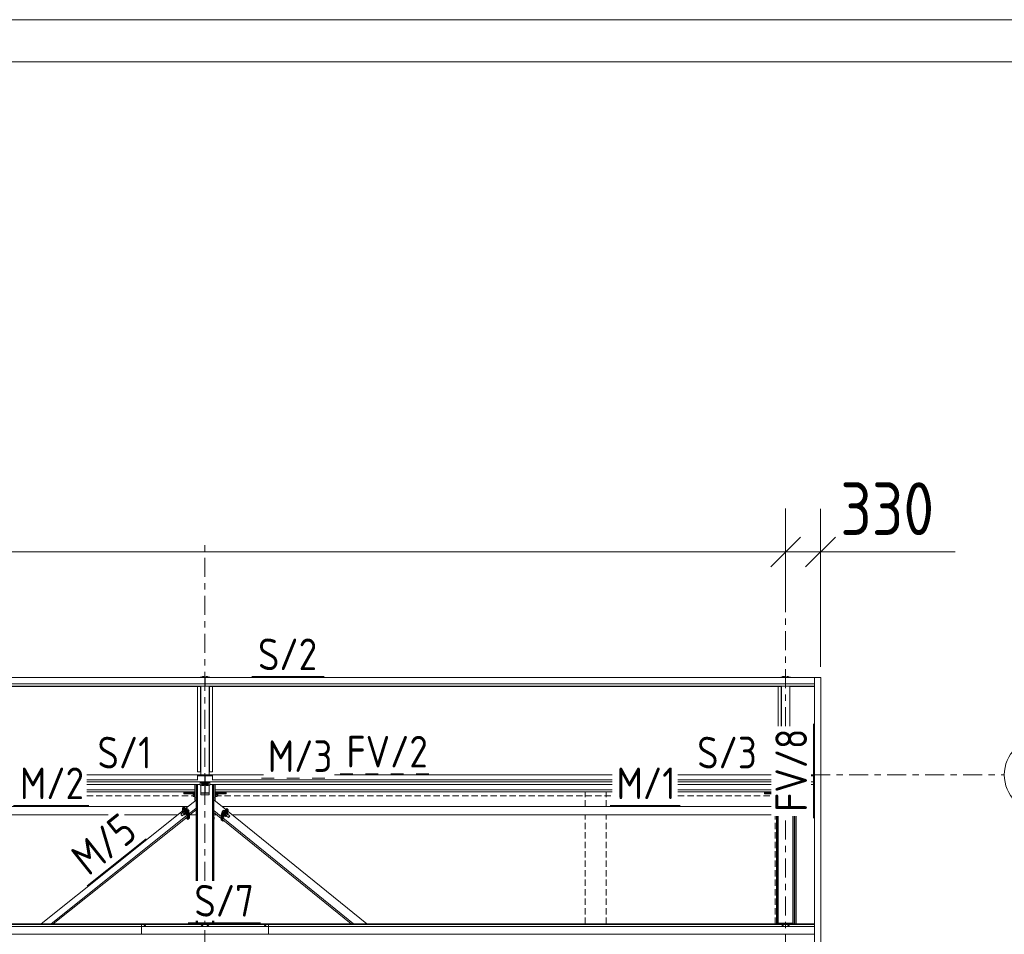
# Model space of a CAD drawing. Header units: millimetres. Extents: x -76 to 1111, y -178 to 661.
# Tile 88 of 91: x 574 to 667, y 574 to 661. Entities that reach past the tile are written whole.
import ezdxf

# ---------------------------------------------------------------- set-up
doc = ezdxf.new("R2010")
doc.units = ezdxf.units.MM
doc.header["$LTSCALE"] = 0.6
for name, pattern in [('VERDECKT2', [1.5, 1, -0.5]), ('XKITLINE00', [0]), ('XKITLINE02', [4, 2, -2]), ('XKITLINE03', [6, 3, -1, 1, -1])]:
    doc.linetypes.add(name, pattern=pattern)
for name, color, linetype, lineweight in [('Bolt', 7, 'Continuous', 0), ('DrawingSheet', 5, 'Continuous', 0), ('Part', 2, 'Continuous', 0), ('PartMark', 3, 'Continuous', 0), ('S-GRID', 1, 'Continuous', 0), ('Z-DIMENSIONS', 1, 'Continuous', 0)]:
    doc.layers.add(name, color=color, linetype=linetype, lineweight=lineweight)
doc.styles.add('ISOCPEUR', font='ISOCPEUR.TTF')

msp = doc.modelspace()

# ---------------------------------------------------------------- linework, layer by layer
at = {"layer": 'Bolt', "color": 3, "linetype": 'XKITLINE00', "lineweight": 0}
for p, q in [((591.211, 598.34), (591.159, 598.321)), ((591.159, 598.276), (591.159, 598.321)), ((591.211, 598.276), (591.211, 598.34)), ((591.315, 598.34), (591.211, 598.34)), ((591.315, 598.276), (591.315, 598.34)), ((591.367, 598.321), (591.315, 598.34)), ((591.367, 598.276), (591.367, 598.321)), ((591.611, 598.34), (591.559, 598.321)), ((591.559, 598.276), (591.559, 598.321)), ((591.611, 598.276), (591.611, 598.34)), ((591.715, 598.34), (591.611, 598.34)), ((591.715, 598.276), (591.715, 598.34)), ((591.767, 598.321), (591.715, 598.34)), ((591.767, 598.276), (591.767, 598.321)), ((646.211, 598.34), (646.159, 598.322)), ((646.159, 598.276), (646.159, 598.322)), ((646.211, 598.276), (646.211, 598.34)), ((646.315, 598.34), (646.211, 598.34)), ((646.315, 598.276), (646.315, 598.34)), ((646.367, 598.322), (646.315, 598.34)), ((646.367, 598.276), (646.367, 598.322)), ((646.611, 598.34), (646.559, 598.322)), ((646.559, 598.276), (646.559, 598.322)), ((646.611, 598.276), (646.611, 598.34)), ((646.715, 598.34), (646.611, 598.34)), ((646.715, 598.276), (646.715, 598.34)), ((646.767, 598.322), (646.715, 598.34)), ((646.767, 598.276), (646.767, 598.322)), ((591.159, 588.237), (591.143, 588.225)), ((591.143, 588.201), (591.143, 588.225)), ((591.143, 588.201), (591.159, 588.213)), ((591.159, 588.188), (591.143, 588.201)), ((591.143, 588.121), (591.159, 588.133)), ((591.143, 588.097), (591.143, 588.121)), ((591.143, 588.097), (591.159, 588.109)), ((591.159, 588.084), (591.143, 588.097)), ((591.203, 588.247), (591.159, 588.237)), ((591.159, 588.213), (591.203, 588.222)), ((591.211, 588.219), (591.159, 588.201)), ((591.159, 588.201), (591.159, 588.127)), ((591.159, 588.127), (591.211, 588.146)), ((591.211, 588.108), (591.159, 588.127)), ((591.159, 588.109), (591.191, 588.116)), ((591.202, 588.112), (591.159, 588.097)), ((591.159, 588.097), (591.159, 588.023)), ((591.159, 588.023), (591.211, 588.042)), ((591.211, 588.004), (591.159, 588.023)), ((591.263, 588.25), (591.203, 588.247)), ((591.203, 588.222), (591.263, 588.225)), ((591.315, 588.219), (591.211, 588.219)), ((591.211, 588.219), (591.211, 588.146)), ((591.211, 588.146), (591.315, 588.146)), ((591.315, 588.108), (591.211, 588.108)), ((591.211, 588.042), (591.211, 588.108)), ((591.211, 588.042), (591.315, 588.042)), ((591.315, 588.004), (591.211, 588.004)), ((591.323, 588.247), (591.263, 588.25)), ((591.263, 588.225), (591.323, 588.222)), ((591.367, 588.201), (591.315, 588.219)), ((591.315, 588.219), (591.315, 588.146)), ((591.315, 588.146), (591.367, 588.127)), ((591.367, 588.127), (591.315, 588.108)), ((591.315, 588.042), (591.315, 588.108)), ((591.315, 588.042), (591.367, 588.023)), ((591.367, 588.023), (591.315, 588.004)), ((591.367, 588.237), (591.323, 588.247)), ((591.323, 588.222), (591.367, 588.213)), ((591.325, 588.112), (591.367, 588.097)), ((591.335, 588.116), (591.367, 588.109)), ((591.383, 588.225), (591.367, 588.237)), ((591.367, 588.213), (591.383, 588.201)), ((591.367, 588.188), (591.383, 588.201)), ((591.367, 588.201), (591.367, 588.127)), ((591.367, 588.133), (591.383, 588.121)), ((591.367, 588.109), (591.383, 588.097)), ((591.367, 588.084), (591.383, 588.097)), ((591.367, 588.097), (591.367, 588.023)), ((591.383, 588.201), (591.383, 588.225)), ((591.383, 588.097), (591.383, 588.121)), ((591.559, 588.237), (591.543, 588.225)), ((591.543, 588.201), (591.543, 588.225)), ((591.543, 588.201), (591.559, 588.213)), ((591.559, 588.188), (591.543, 588.201)), ((591.543, 588.121), (591.559, 588.133)), ((591.543, 588.097), (591.543, 588.121)), ((591.543, 588.097), (591.559, 588.109)), ((591.559, 588.084), (591.543, 588.097)), ((591.603, 588.247), (591.559, 588.237)), ((591.559, 588.213), (591.603, 588.222)), ((591.611, 588.219), (591.559, 588.201)), ((591.559, 588.201), (591.559, 588.127)), ((591.559, 588.127), (591.611, 588.146)), ((591.611, 588.108), (591.559, 588.127)), ((591.559, 588.109), (591.591, 588.116)), ((591.602, 588.112), (591.559, 588.097)), ((591.559, 588.097), (591.559, 588.023)), ((591.559, 588.023), (591.611, 588.042)), ((591.611, 588.004), (591.559, 588.023)), ((591.663, 588.25), (591.603, 588.247)), ((591.603, 588.222), (591.663, 588.225)), ((591.715, 588.219), (591.611, 588.219)), ((591.611, 588.219), (591.611, 588.146)), ((591.611, 588.146), (591.715, 588.146)), ((591.715, 588.108), (591.611, 588.108)), ((591.611, 588.042), (591.611, 588.108)), ((591.611, 588.042), (591.715, 588.042)), ((591.715, 588.004), (591.611, 588.004)), ((591.723, 588.247), (591.663, 588.25)), ((591.663, 588.225), (591.723, 588.222)), ((591.767, 588.201), (591.715, 588.219)), ((591.715, 588.219), (591.715, 588.146)), ((591.715, 588.146), (591.767, 588.127)), ((591.767, 588.127), (591.715, 588.108)), ((591.715, 588.042), (591.715, 588.108)), ((591.715, 588.042), (591.767, 588.023)), ((591.767, 588.023), (591.715, 588.004)), ((591.767, 588.237), (591.723, 588.247)), ((591.723, 588.222), (591.767, 588.213)), ((591.725, 588.112), (591.767, 588.097)), ((591.735, 588.116), (591.767, 588.109)), ((591.783, 588.225), (591.767, 588.237)), ((591.767, 588.213), (591.783, 588.201)), ((591.767, 588.188), (591.783, 588.201)), ((591.767, 588.201), (591.767, 588.127)), ((591.767, 588.133), (591.783, 588.121)), ((591.767, 588.109), (591.783, 588.097)), ((591.767, 588.084), (591.783, 588.097)), ((591.767, 588.097), (591.767, 588.023)), ((591.783, 588.201), (591.783, 588.225)), ((591.783, 588.097), (591.783, 588.121)), ((590.358, 587.291), (590.483, 587.291)), ((590.358, 586.962), (590.358, 587.291)), ((590.358, 587.162), (590.483, 587.162)), ((590.358, 586.998), (590.483, 586.998)), ((590.483, 586.962), (590.358, 586.962)), ((590.483, 587.307), (590.483, 587.302)), ((590.483, 587.307), (590.513, 587.307)), ((590.483, 587.302), (590.483, 586.945)), ((590.483, 586.945), (590.513, 586.945)), ((592.413, 587.307), (592.443, 587.307)), ((592.413, 586.945), (592.443, 586.945)), ((592.443, 587.307), (592.443, 586.945)), ((592.603, 587.291), (592.443, 587.291)), ((592.443, 587.162), (592.603, 587.162)), ((592.443, 586.998), (592.603, 586.998)), ((592.443, 586.962), (592.603, 586.962)), ((592.603, 586.962), (592.603, 587.291)), ((592.603, 587.224), (592.683, 587.224)), ((592.603, 587.029), (592.683, 587.029)), ((592.683, 587.224), (592.683, 587.029)), ((589.659, 585.773), (589.737, 585.836)), ((589.698, 585.726), (589.792, 585.801)), ((589.792, 585.801), (589.737, 585.836)), ((589.901, 585.67), (589.792, 585.801)), ((589.183, 585.301), (589.361, 585.443)), ((589.192, 585.28), (589.183, 585.301)), ((589.183, 585.301), (589.192, 585.301)), ((589.192, 585.301), (589.215, 585.281)), ((589.215, 585.245), (589.192, 585.28)), ((589.215, 585.281), (589.247, 585.246)), ((589.247, 585.204), (589.215, 585.245)), ((589.247, 585.246), (589.278, 585.205)), ((589.278, 585.169), (589.247, 585.204)), ((589.278, 585.205), (589.301, 585.17)), ((589.301, 585.149), (589.278, 585.169)), ((589.301, 585.17), (589.31, 585.149)), ((589.31, 585.149), (589.301, 585.149)), ((589.31, 585.149), (589.488, 585.292)), ((589.315, 585.498), (589.439, 585.598)), ((589.351, 585.435), (589.315, 585.498)), ((589.315, 585.498), (589.37, 585.464)), ((589.37, 585.464), (589.494, 585.563)), ((589.37, 585.464), (589.479, 585.333)), ((589.431, 585.606), (589.455, 585.625)), ((589.431, 585.606), (589.447, 585.607)), ((589.436, 585.595), (589.431, 585.606)), ((589.494, 585.563), (589.439, 585.598)), ((589.447, 585.607), (589.49, 585.57)), ((589.47, 585.625), (589.455, 585.625)), ((589.513, 585.588), (589.47, 585.625)), ((589.472, 585.279), (589.479, 585.271)), ((589.479, 585.333), (589.603, 585.432)), ((589.534, 585.236), (589.479, 585.333)), ((589.479, 585.271), (589.534, 585.236)), ((589.49, 585.57), (589.549, 585.505)), ((589.603, 585.432), (589.494, 585.563)), ((589.572, 585.523), (589.513, 585.588)), ((589.534, 585.236), (589.658, 585.335)), ((589.549, 585.505), (589.607, 585.43)), ((589.63, 585.448), (589.572, 585.523)), ((589.658, 585.335), (589.603, 585.432)), ((589.607, 585.43), (589.65, 585.364)), ((589.673, 585.383), (589.63, 585.448)), ((589.65, 585.326), (589.648, 585.327)), ((589.65, 585.364), (589.666, 585.326)), ((589.666, 585.326), (589.65, 585.326)), ((589.666, 585.326), (589.689, 585.345)), ((589.689, 585.345), (589.673, 585.383)), ((589.75, 585.666), (589.731, 585.687)), ((589.769, 585.641), (589.75, 585.666)), ((589.807, 585.595), (589.901, 585.67)), ((589.878, 585.511), (589.956, 585.574)), ((589.956, 585.574), (589.901, 585.67)), ((592.333, 585.018), (592.313, 585.018)), ((592.313, 584.818), (592.333, 584.818)), ((592.333, 584.818), (592.333, 585.018)), ((593.087, 585.501), (593.031, 585.405)), ((593.031, 585.405), (593.109, 585.342)), ((593.197, 585.632), (593.087, 585.501)), ((593.087, 585.501), (593.18, 585.426)), ((593.253, 585.666), (593.197, 585.632)), ((593.197, 585.632), (593.29, 585.556)), ((593.238, 585.496), (593.224, 585.478)), ((593.252, 585.511), (593.238, 585.496)), ((593.253, 585.666), (593.33, 585.603)), ((593.313, 585.212), (593.297, 585.174)), ((593.297, 585.174), (593.32, 585.155)), ((593.356, 585.277), (593.313, 585.212)), ((593.32, 585.155), (593.336, 585.193)), ((593.336, 585.155), (593.32, 585.155)), ((593.383, 585.261), (593.327, 585.164)), ((593.327, 585.164), (593.45, 585.064)), ((593.336, 585.193), (593.379, 585.258)), ((593.336, 585.155), (593.337, 585.156)), ((593.415, 585.352), (593.356, 585.277)), ((593.379, 585.258), (593.438, 585.333)), ((593.493, 585.391), (593.383, 585.261)), ((593.506, 585.161), (593.383, 585.261)), ((593.474, 585.416), (593.415, 585.352)), ((593.438, 585.333), (593.497, 585.398)), ((593.45, 585.064), (593.506, 585.161)), ((593.45, 585.064), (593.506, 585.098)), ((593.517, 585.453), (593.474, 585.416)), ((593.549, 585.425), (593.493, 585.391)), ((593.617, 585.291), (593.493, 585.391)), ((593.497, 585.398), (593.54, 585.434)), ((593.497, 585.119), (593.674, 584.976)), ((593.506, 585.161), (593.617, 585.291)), ((593.506, 585.098), (593.513, 585.107)), ((593.533, 585.453), (593.517, 585.453)), ((593.533, 585.453), (593.556, 585.434)), ((593.54, 585.434), (593.556, 585.434)), ((593.549, 585.425), (593.672, 585.325)), ((593.556, 585.434), (593.552, 585.423)), ((593.672, 585.325), (593.617, 585.291)), ((593.625, 585.27), (593.802, 585.126)), ((593.635, 585.262), (593.672, 585.325)), ((593.674, 584.976), (593.683, 584.996)), ((593.683, 584.975), (593.674, 584.976)), ((593.683, 584.996), (593.706, 585.031)), ((593.706, 584.995), (593.683, 584.975)), ((593.706, 585.031), (593.738, 585.072)), ((593.738, 585.03), (593.706, 584.995)), ((593.738, 585.072), (593.77, 585.107)), ((593.77, 585.071), (593.738, 585.03)), ((593.77, 585.107), (593.793, 585.126)), ((593.793, 585.106), (593.77, 585.071)), ((593.793, 585.126), (593.802, 585.126)), ((593.802, 585.126), (593.793, 585.106)), ((645.593, 585.018), (645.593, 584.818)), ((645.593, 585.018), (645.613, 585.018)), ((645.593, 584.818), (645.613, 584.818)), ((585.708, 574.685), (585.654, 574.665)), ((585.654, 574.665), (585.654, 574.647)), ((585.711, 574.75), (585.703, 574.744)), ((585.703, 574.744), (585.703, 574.683)), ((585.818, 574.685), (585.708, 574.685)), ((585.708, 574.685), (585.708, 574.647)), ((585.733, 574.754), (585.711, 574.75)), ((585.763, 574.756), (585.733, 574.754)), ((585.793, 574.754), (585.763, 574.756)), ((585.815, 574.75), (585.793, 574.754)), ((585.823, 574.744), (585.815, 574.75)), ((585.873, 574.665), (585.818, 574.685)), ((585.818, 574.685), (585.818, 574.647)), ((585.823, 574.683), (585.823, 574.744)), ((585.873, 574.647), (585.873, 574.665)), ((591.133, 574.685), (591.079, 574.665)), ((591.079, 574.665), (591.079, 574.647)), ((591.136, 574.75), (591.128, 574.744)), ((591.128, 574.683), (591.128, 574.744)), ((591.243, 574.685), (591.133, 574.685)), ((591.133, 574.685), (591.133, 574.647)), ((591.158, 574.754), (591.136, 574.75)), ((591.188, 574.756), (591.158, 574.754)), ((591.218, 574.754), (591.188, 574.756)), ((591.24, 574.75), (591.218, 574.754)), ((591.248, 574.744), (591.24, 574.75)), ((591.298, 574.665), (591.243, 574.685)), ((591.243, 574.685), (591.243, 574.647)), ((591.248, 574.683), (591.248, 574.744)), ((591.298, 574.647), (591.298, 574.665)), ((591.683, 574.685), (591.629, 574.665)), ((591.629, 574.665), (591.629, 574.647)), ((591.686, 574.75), (591.678, 574.744)), ((591.678, 574.683), (591.678, 574.744)), ((591.793, 574.685), (591.683, 574.685)), ((591.683, 574.685), (591.683, 574.647)), ((591.708, 574.754), (591.686, 574.75)), ((591.738, 574.756), (591.708, 574.754)), ((591.768, 574.754), (591.738, 574.756)), ((591.79, 574.75), (591.768, 574.754)), ((591.798, 574.744), (591.79, 574.75)), ((591.848, 574.665), (591.793, 574.685)), ((591.793, 574.685), (591.793, 574.647)), ((591.798, 574.683), (591.798, 574.744)), ((591.848, 574.647), (591.848, 574.665)), ((597.108, 574.685), (597.054, 574.665)), ((597.054, 574.665), (597.054, 574.647)), ((597.111, 574.75), (597.103, 574.744)), ((597.103, 574.744), (597.103, 574.683)), ((597.218, 574.685), (597.108, 574.685)), ((597.108, 574.685), (597.108, 574.647)), ((597.133, 574.754), (597.111, 574.75)), ((597.163, 574.756), (597.133, 574.754)), ((597.193, 574.754), (597.163, 574.756)), ((597.215, 574.75), (597.193, 574.754)), ((597.223, 574.744), (597.215, 574.75)), ((597.273, 574.665), (597.218, 574.685)), ((597.218, 574.685), (597.218, 574.647)), ((597.223, 574.683), (597.223, 574.744)), ((597.273, 574.647), (597.273, 574.665)), ((646.133, 574.685), (646.079, 574.665)), ((646.079, 574.665), (646.079, 574.647)), ((646.136, 574.75), (646.128, 574.744)), ((646.128, 574.683), (646.128, 574.744)), ((646.243, 574.685), (646.133, 574.685)), ((646.133, 574.685), (646.133, 574.647)), ((646.158, 574.754), (646.136, 574.75)), ((646.188, 574.756), (646.158, 574.754)), ((646.218, 574.754), (646.188, 574.756)), ((646.24, 574.75), (646.218, 574.754)), ((646.248, 574.744), (646.24, 574.75)), ((646.298, 574.665), (646.243, 574.685)), ((646.243, 574.685), (646.243, 574.647)), ((646.248, 574.683), (646.248, 574.744)), ((646.298, 574.647), (646.298, 574.665)), ((646.683, 574.685), (646.629, 574.665)), ((646.629, 574.665), (646.629, 574.647)), ((646.686, 574.75), (646.678, 574.744)), ((646.678, 574.683), (646.678, 574.744)), ((646.793, 574.685), (646.683, 574.685)), ((646.683, 574.685), (646.683, 574.647)), ((646.708, 574.754), (646.686, 574.75)), ((646.738, 574.756), (646.708, 574.754)), ((646.768, 574.754), (646.738, 574.756)), ((646.79, 574.75), (646.768, 574.754)), ((646.798, 574.744), (646.79, 574.75)), ((646.848, 574.665), (646.793, 574.685)), ((646.793, 574.685), (646.793, 574.647)), ((646.798, 574.683), (646.798, 574.744)), ((646.848, 574.647), (646.848, 574.665))]:
    msp.add_line(p, q, dxfattribs=at)
at = {"layer": 'DrawingSheet', "color": 2, "linetype": 'XKITLINE00', "lineweight": 0}
msp.add_line((1110.775, 660.593), (-76.225, 660.593), dxfattribs=at)
at = {"layer": 'DrawingSheet', "color": 3, "linetype": 'XKITLINE00', "lineweight": 0}
msp.add_line((1106.775, 656.593), (-72.225, 656.593), dxfattribs=at)
at = {"layer": 'Part', "color": 2, "linetype": 'XKITLINE00', "lineweight": 0}
for p, q in [((535.488, 598.245), (591.438, 598.245)), ((591.013, 598.245), (591.013, 598.276)), ((591.013, 598.276), (591.913, 598.276)), ((591.438, 597.658), (591.438, 598.245)), ((591.438, 598.227), (591.488, 598.227)), ((591.438, 597.998), (591.488, 597.998)), ((591.488, 598.245), (591.488, 597.658)), ((591.488, 598.245), (649.193, 598.245)), ((591.913, 598.276), (591.913, 598.245)), ((646.013, 598.245), (646.013, 598.276)), ((646.013, 598.276), (646.913, 598.276)), ((646.913, 598.276), (646.913, 598.245)), ((649.193, 598.251), (649.793, 598.251)), ((649.193, 395.115), (649.193, 598.251)), ((649.793, 395.117), (649.793, 598.251)), ((535.488, 597.658), (591.438, 597.658)), ((535.488, 597.652), (591.438, 597.652)), ((535.488, 597.415), (591.438, 597.415)), ((535.863, 597.408), (591.063, 597.408)), ((590.763, 589.318), (590.763, 597.408)), ((591.033, 589.318), (591.033, 597.408)), ((591.063, 588.931), (591.063, 597.409)), ((591.438, 597.652), (591.438, 597.658)), ((591.438, 597.415), (591.438, 597.652)), ((591.438, 597.409), (591.438, 597.415)), ((591.488, 597.658), (591.488, 597.652)), ((591.488, 597.658), (649.193, 597.658)), ((591.488, 597.652), (591.488, 597.415)), ((591.488, 597.652), (649.193, 597.652)), ((591.488, 597.409), (591.488, 597.415)), ((591.488, 597.415), (649.193, 597.415)), ((591.863, 588.931), (591.863, 597.409)), ((591.863, 597.408), (646.063, 597.408)), ((591.893, 589.318), (591.893, 597.408)), ((592.163, 597.408), (592.163, 589.318)), ((645.763, 593.645), (645.763, 597.408)), ((646.033, 593.645), (646.033, 597.408)), ((646.063, 593.645), (646.063, 597.409)), ((646.863, 593.645), (646.863, 597.409)), ((646.863, 597.408), (649.193, 597.408)), ((580.263, 589.018), (590.763, 589.018)), ((591.063, 589.318), (590.763, 589.318)), ((590.763, 589.018), (590.763, 588.529)), ((590.763, 588.931), (591.438, 588.931)), ((591.438, 588.931), (591.438, 588.334)), ((591.488, 588.931), (592.163, 588.931)), ((591.488, 588.334), (591.488, 588.931)), ((592.163, 589.318), (591.863, 589.318)), ((592.163, 589.018), (592.163, 588.529)), ((597.013, 589.018), (592.163, 589.018)), ((630.049, 589.018), (603.743, 589.018)), ((645.093, 589.018), (636.263, 589.018)), ((648.893, 588.931), (649.193, 588.931)), ((590.763, 588.535), (580.263, 588.535)), ((580.263, 588.344), (591.438, 588.344)), ((580.263, 588.094), (591.013, 588.094)), ((590.513, 587.615), (580.263, 587.615)), ((590.513, 586.631), (590.513, 588.094)), ((590.513, 588.094), (590.513, 587.615)), ((590.613, 578.988), (590.613, 588.094)), ((590.663, 578.988), (590.663, 588.094)), ((590.763, 588.094), (590.763, 578.988)), ((591.013, 588.334), (591.013, 588.048)), ((591.013, 588.287), (591.913, 588.287)), ((591.013, 588.048), (591.438, 588.048)), ((591.063, 587.331), (591.063, 588.048)), ((591.488, 588.336), (591.438, 588.336)), ((591.488, 588.287), (591.438, 588.287)), ((591.438, 587.331), (591.438, 588.287)), ((591.438, 587.994), (591.488, 587.994)), ((591.488, 588.344), (630.049, 588.344)), ((591.488, 587.331), (591.488, 588.287)), ((591.488, 588.048), (591.913, 588.048)), ((591.863, 587.331), (591.863, 588.048)), ((591.913, 588.334), (591.913, 588.048)), ((591.913, 588.094), (630.049, 588.094)), ((630.049, 588.535), (592.163, 588.535)), ((592.163, 588.094), (592.163, 578.988)), ((592.263, 578.988), (592.263, 588.094)), ((592.313, 588.094), (592.313, 578.988)), ((592.413, 587.615), (592.413, 588.094)), ((592.413, 588.094), (592.413, 586.631)), ((630.049, 587.615), (592.413, 587.615)), ((645.093, 588.535), (636.263, 588.535)), ((636.263, 588.344), (645.093, 588.344)), ((636.263, 588.094), (645.093, 588.094)), ((645.093, 587.615), (636.263, 587.615)), ((648.893, 588.344), (649.193, 588.344)), ((648.893, 588.094), (649.193, 588.094)), ((580.263, 587.407), (590.513, 587.407)), ((589.463, 587.318), (589.463, 587.407)), ((589.463, 587.218), (589.463, 587.318)), ((589.463, 587.318), (590.513, 587.318)), ((590.513, 587.218), (589.463, 587.218)), ((589.463, 587.218), (589.463, 587.218)), ((590.513, 587.218), (589.463, 587.218)), ((590.063, 587.218), (590.063, 587.318)), ((590.513, 586.839), (590.613, 586.839)), ((591.063, 587.331), (591.863, 587.331)), ((591.063, 587.115), (591.063, 587.331)), ((591.863, 587.331), (591.063, 587.331)), ((591.063, 587.282), (591.863, 587.282)), ((591.863, 587.115), (591.063, 587.115)), ((591.438, 587.393), (591.488, 587.393)), ((591.488, 587.331), (591.438, 587.331)), ((591.863, 587.331), (591.863, 587.115)), ((592.313, 586.839), (592.413, 586.839)), ((592.413, 587.407), (630.049, 587.407)), ((593.463, 587.318), (592.413, 587.318)), ((593.463, 587.218), (592.413, 587.218)), ((592.863, 587.218), (592.863, 587.318)), ((593.463, 587.218), (593.463, 587.407)), ((593.463, 587.318), (593.463, 587.218)), ((636.263, 587.407), (645.093, 587.407)), ((644.463, 587.318), (644.463, 587.407)), ((644.463, 587.218), (644.463, 587.318)), ((644.463, 587.318), (645.093, 587.318)), ((645.093, 587.218), (644.463, 587.218)), ((644.463, 587.218), (644.463, 587.218)), ((644.463, 587.218), (645.093, 587.218)), ((645.063, 587.218), (645.063, 587.318)), ((536.313, 586.018), (589.856, 586.018)), ((589.396, 585.933), (589.319, 585.871)), ((589.319, 585.871), (589.825, 585.265)), ((589.319, 585.589), (589.319, 585.871)), ((589.473, 585.995), (589.396, 585.933)), ((589.902, 585.327), (589.396, 585.933)), ((589.396, 585.933), (589.902, 585.327)), ((589.98, 585.389), (589.473, 585.995)), ((589.615, 585.826), (590.613, 586.624)), ((589.98, 585.359), (590.613, 585.866)), ((590.613, 586.631), (590.513, 586.631)), ((592.313, 586.645), (593.438, 585.73)), ((592.33, 586.631), (592.413, 586.631)), ((593.517, 585.823), (593.006, 585.221)), ((593.594, 585.76), (593.082, 585.158)), ((593.594, 585.76), (593.082, 585.158)), ((593.084, 586.018), (645.093, 586.018)), ((593.517, 585.823), (593.594, 585.76)), ((593.594, 585.76), (593.671, 585.698)), ((536.313, 585.218), (582.289, 585.218)), ((575.935, 574.888), (589.382, 585.639)), ((576.883, 574.888), (589.762, 585.185)), ((577.091, 574.888), (589.762, 585.019)), ((583.829, 585.218), (588.855, 585.218)), ((589.762, 585.185), (589.382, 585.639)), ((589.684, 584.956), (589.825, 584.787)), ((589.762, 585.019), (589.762, 585.185)), ((589.902, 585.327), (589.825, 585.265)), ((589.825, 585.265), (589.825, 584.787)), ((589.825, 584.787), (589.902, 584.849)), ((589.902, 585.327), (589.98, 585.389)), ((589.902, 584.849), (589.902, 585.327)), ((589.902, 584.849), (589.902, 585.327)), ((589.98, 584.911), (589.902, 584.849)), ((589.98, 585.193), (590.613, 585.7)), ((589.98, 585.389), (589.98, 584.911)), ((590.011, 585.218), (590.613, 585.218)), ((592.313, 585.627), (593.006, 585.065)), ((592.313, 585.461), (593.006, 584.898)), ((592.313, 585.218), (592.612, 585.218)), ((593.006, 585.221), (593.082, 585.158)), ((593.006, 584.742), (593.006, 585.221)), ((593.006, 584.898), (593.006, 585.065)), ((593.082, 585.158), (593.159, 585.096)), ((593.082, 584.68), (593.082, 585.158)), ((593.082, 585.158), (593.082, 584.68)), ((593.671, 585.698), (593.159, 585.096)), ((593.159, 584.94), (593.671, 585.542)), ((593.159, 585.096), (593.159, 584.617)), ((593.159, 584.773), (593.159, 584.94)), ((593.159, 584.94), (605.528, 574.888)), ((593.671, 585.698), (593.671, 585.542)), ((593.671, 585.542), (606.78, 574.888)), ((594.069, 585.218), (645.093, 585.218)), ((645.613, 574.888), (645.613, 585.11)), ((645.663, 574.888), (645.663, 585.11)), ((645.763, 585.11), (645.763, 574.958)), ((647.163, 585.11), (647.163, 574.958)), ((647.263, 574.888), (647.263, 585.11)), ((647.313, 585.11), (647.313, 574.888)), ((647.433, 574.888), (647.433, 585.11)), ((647.463, 574.888), (647.463, 585.11)), ((593.006, 584.742), (593.082, 584.68)), ((593.082, 584.68), (593.159, 584.617)), ((593.159, 584.773), (605.324, 574.888)), ((593.159, 584.617), (593.238, 584.71)), ((529.463, 574.888), (597.463, 574.888)), ((529.463, 574.869), (597.463, 574.869)), ((529.463, 574.842), (597.463, 574.842)), ((529.463, 574.647), (597.463, 574.647)), ((585.463, 574.888), (585.463, 573.892)), ((585.463, 574.888), (649.193, 574.888)), ((585.463, 574.869), (649.193, 574.869)), ((585.463, 574.842), (649.193, 574.842)), ((585.463, 574.647), (649.193, 574.647)), ((590.613, 574.888), (590.613, 575.188)), ((590.663, 574.888), (590.663, 575.188)), ((590.763, 575.188), (590.763, 574.958)), ((590.763, 574.968), (592.163, 574.968)), ((592.163, 574.958), (590.763, 574.958)), ((592.163, 575.188), (592.163, 574.958)), ((592.263, 574.888), (592.263, 575.188)), ((592.313, 575.188), (592.313, 574.888)), ((597.463, 573.892), (597.463, 574.888)), ((645.763, 574.968), (647.163, 574.968)), ((647.163, 574.958), (645.763, 574.958)), ((529.463, 573.923), (597.463, 573.923)), ((585.463, 573.923), (649.193, 573.923))]:
    msp.add_line(p, q, dxfattribs=at)
at = {"layer": 'Part', "color": 4, "linetype": 'VERDECKT2', "lineweight": 0}
for p, q in [((590.763, 589.018), (591.063, 589.018)), ((591.863, 589.018), (592.163, 589.018)), ((580.263, 587.018), (590.513, 587.018)), ((592.413, 587.018), (630.049, 587.018)), ((627.463, 586.018), (627.463, 587.407)), ((629.463, 586.018), (629.463, 587.407)), ((636.263, 587.018), (645.093, 587.018)), ((627.463, 574.888), (627.463, 585.218)), ((629.463, 574.888), (629.463, 585.218)), ((645.463, 574.888), (645.463, 585.11))]:
    msp.add_line(p, q, dxfattribs=at)
at = {"layer": 'PartMark', "color": 1, "linetype": 'XKITLINE00', "lineweight": 0}
for p, q in [((595.888, 598.345), (602.76, 598.345)), ((649.093, 584.91), (649.093, 593.845)), ((573.334, 586.118), (580.463, 586.118)), ((629.849, 586.118), (636.463, 586.118)), ((580.314, 578.518), (585.883, 582.97)), ((589.863, 574.988), (596.735, 574.988))]:
    msp.add_line(p, q, dxfattribs=at)
at = {"layer": 'PartMark', "color": 1, "linetype": 'XKITLINE02', "lineweight": 0}
for p, q in [((580.682, 589.031), (587.038, 589.031)), ((596.813, 588.693), (603.943, 588.693)), ((604.263, 589.118), (613.198, 589.118)), ((637.491, 589.031), (644.363, 589.031))]:
    msp.add_line(p, q, dxfattribs=at)
at = {"layer": 'S-GRID', "color": 1, "linetype": 'XKITLINE03', "lineweight": 0}
for p, q in [((591.463, 578.988), (591.463, 611.291)), ((646.463, 593.645), (646.463, 611.291)), ((580.263, 589.018), (597.013, 589.018)), ((603.743, 589.018), (630.049, 589.018)), ((636.263, 589.018), (645.093, 589.018)), ((648.893, 589.018), (667.181, 589.018)), ((646.463, 449.699), (646.463, 585.11)), ((591.463, 565.294), (591.463, 575.188))]:
    msp.add_line(p, q, dxfattribs=at)
at = {"layer": 'S-GRID', "color": 1, "linetype": 'XKITLINE00', "lineweight": 0}
msp.add_arc((670.681, 589.018), 3.5, 90, 270, dxfattribs=at)
at = {"layer": 'Z-DIMENSIONS', "color": 7, "linetype": 'XKITLINE00', "lineweight": 0}
for p, q in [((646.463, 614.266), (646.463, 606.144)), ((646.463, 614.266), (646.463, 606.144)), ((649.763, 599.245), (649.763, 614.244)), ((647.878, 611.558), (645.049, 608.73)), ((647.878, 611.558), (645.049, 608.73)), ((651.177, 611.558), (648.349, 608.73)), ((-23.537, 610.144), (646.463, 610.144)), ((646.463, 610.144), (649.763, 610.144)), ((649.763, 610.144), (662.537, 610.144)), ((649.763, 610.144), (662.537, 610.144))]:
    msp.add_line(p, q, dxfattribs=at)
at = {"layer": 'Z-DIMENSIONS', "color": 3}
for p in [(646.463, 610.144), (646.463, 610.144), (649.763, 610.144)]:
    msp.add_point(p, dxfattribs=at)

# ---------------------------------------------------------------- texts
at = {"layer": 'PartMark', "color": 1, "style": 'ISOCPEUR', "width": 0.85}
for s, p in [('S/2', (596.488, 598.945)), ('S/1', (581.282, 589.631)), ('M/3', (597.413, 589.293)), ('FV/2', (604.863, 589.718)), ('S/3', (638.091, 589.631)), ('M/2', (573.934, 586.718)), ('M/1', (630.449, 586.718)), ('S/7', (590.463, 575.588))]:
    msp.add_text(s, height=3, dxfattribs=at).set_placement(p)
for s, rotation, p in [('FV/8', 90.00021, (648.493, 585.51)), ('M/5', 38.64027, (580.408, 579.361))]:
    msp.add_text(s, height=3, rotation=rotation, dxfattribs=at).set_placement(p)
at = {"layer": 'Z-DIMENSIONS', "color": 3, "style": 'ISOCPEUR', "width": 0.85}
msp.add_text('330', height=5, dxfattribs=at).set_placement((651.638, 611.744))

doc.saveas('drawing.dxf')
